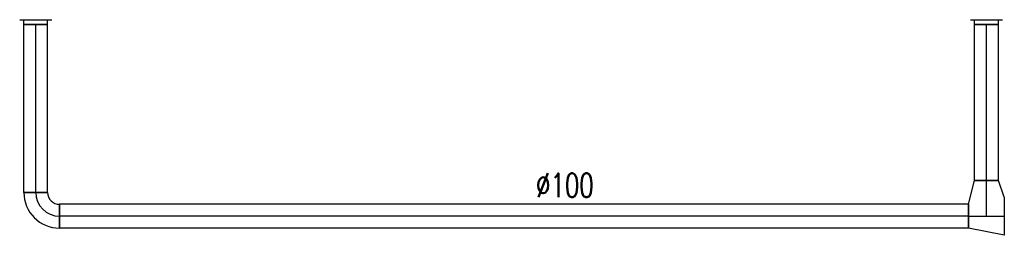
# Model space of a CAD drawing. Extents: x -7228 to 74941, y -112898 to 85621.
# Tile 163 of 256: x 21653 to 22067, y -6565 to -6474. Entities that reach past the tile are written whole.
import ezdxf

# ---------------------------------------------------------------- set-up
doc = ezdxf.new("R2010")
doc.units = 0
doc.layers.get('0').update_dxf_attribs({"color": 101, "linetype": 'CONTINUOUS'})
for name, color, linetype in [('E35', 6, 'CONTINUOUS'), ('FLUID-W11', 7, 'CONTINUOUS'), ('FLUID-W11-SYM', 7, 'CONTINUOUS'), ('m-went-opis', 86, 'CONTINUOUS')]:
    doc.layers.add(name, color=color, linetype=linetype)
doc.styles.add('tab-bud$0$ROMANS', font='romans', dxfattribs={"width": 0.7})

# ---------------------------------------------------------------- blocks, each defined once
blk = doc.blocks.new('*U5680')
at = {"color": 0, "linetype": 'ByBlock', "lineweight": -2}
for p, q in [((-75, 50), (-50, 150)), ((75, 80), (50, 150)), ((75, -80), (-75, -50))]:
    blk.add_line(p, q, dxfattribs=at)
at = {"color": 1, "linetype": 'Continuous', "lineweight": -2}
for p, q in [((-50, 150), (50, 150)), ((-75, -50), (-75, 50)), ((75, 80), (75, -80))]:
    blk.add_line(p, q, dxfattribs=at)
at = {"layer": 'FLUID-W11-SYM', "color": 2, "linetype": 'Continuous'}
for p, q in [((0, 0), (0, 150)), ((-75, 0), (75, 0))]:
    blk.add_line(p, q, dxfattribs=at)
blk = doc.blocks.new('*U5681')
at = {"color": 1, "linetype": 'Continuous', "lineweight": -2}
for p, q in [((-1912, -50), (-1912, 50)), ((1912, 50), (1912, -50))]:
    blk.add_line(p, q, dxfattribs=at)
at = {"color": 0, "linetype": 'ByBlock', "lineweight": -2}
for p, q in [((-1912, 50), (1912, 50)), ((-1912, -50), (1912, -50))]:
    blk.add_line(p, q, dxfattribs=at)
at = {"layer": 'FLUID-W11-SYM', "color": 2, "linetype": 'Continuous'}
blk.add_line((-1912, 0), (1912, 0), dxfattribs=at)
blk = doc.blocks.new('*U5682')
at = {"color": 1, "linetype": 'Continuous', "lineweight": -2}
for p, q in [((75, 75), (75, -25)), ((25, -75), (-75, -75))]:
    blk.add_line(p, q, dxfattribs=at)
at = {"color": 0, "linetype": 'ByBlock', "lineweight": -2}
for radius in [150, 50]:
    blk.add_arc((75, -75), radius, 90, 180, dxfattribs=at)
at = {"layer": 'FLUID-W11-SYM', "color": 2, "linetype": 'Continuous'}
blk.add_arc((75, -75), 100, 90, 180, dxfattribs=at)
blk = doc.blocks.new('*U5683')
at = {"color": 1, "linetype": 'Continuous', "lineweight": -2}
for p, q in [((-352, -50), (-352, 50)), ((352, 50), (352, -50))]:
    blk.add_line(p, q, dxfattribs=at)
at = {"color": 0, "linetype": 'ByBlock', "lineweight": -2}
for p, q in [((-352, 50), (352, 50)), ((-352, -50), (352, -50))]:
    blk.add_line(p, q, dxfattribs=at)
at = {"layer": 'FLUID-W11-SYM', "color": 2, "linetype": 'Continuous'}
blk.add_line((-352, 0), (352, 0), dxfattribs=at)
blk = doc.blocks.new('*U5684')
at = {"color": 0, "linetype": 'ByBlock', "lineweight": -2}
blk.add_line((-67.5, 20), (67.5, 20), dxfattribs=at)
at = {"color": 4, "linetype": 'Continuous'}
for p, q in [((-50, 0), (-50, 20)), ((50, 0), (50, 20))]:
    blk.add_line(p, q, dxfattribs=at)
at = {"color": 1, "linetype": 'Continuous', "lineweight": -2}
blk.add_line((50, 0), (-50, 0), dxfattribs=at)
blk = doc.blocks.new('*U5685')
at = {"color": 1, "linetype": 'Continuous', "lineweight": -2}
for p, q in [((-327, -50), (-327, 50)), ((327, 50), (327, -50))]:
    blk.add_line(p, q, dxfattribs=at)
at = {"color": 0, "linetype": 'ByBlock', "lineweight": -2}
for p, q in [((-327, 50), (327, 50)), ((-327, -50), (327, -50))]:
    blk.add_line(p, q, dxfattribs=at)
at = {"layer": 'FLUID-W11-SYM', "color": 2, "linetype": 'Continuous'}
blk.add_line((-327, 0), (327, 0), dxfattribs=at)
blk = doc.blocks.new('*U5686')
at = {"color": 0, "linetype": 'ByBlock', "lineweight": -2}
blk.add_line((-67.5, 20), (67.5, 20), dxfattribs=at)
at = {"color": 4, "linetype": 'Continuous'}
for p, q in [((-50, 0), (-50, 20)), ((50, 0), (50, 20))]:
    blk.add_line(p, q, dxfattribs=at)
at = {"color": 1, "linetype": 'Continuous', "lineweight": -2}
blk.add_line((50, 0), (-50, 0), dxfattribs=at)
blk = doc.blocks.new('A$C5CDC0A6C')
at = {"layer": 'FLUID-W11', "color": 1, "linetype": 'Continuous', "yscale": 0.1, "zscale": 0.1}
for name, p, xscale, rotation in [('*U5684', (2959.38, -650.01), 0.1, 359.9999999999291), ('*U5683', (2959.38, -685.21), 0.1, 89.99999999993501), ('*U5686', (3359.28, -650.01), 0.1, 359.9999999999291), ('*U5685', (3359.28, -682.71), 0.1, 89.99999999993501), ('*U5680', (3359.28, -730.41), 0.1000000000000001, 359.9999999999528), ('*U5682', (2961.88, -727.91), 0.1, 89.99999999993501), ('*U5681', (3160.58, -730.41), 0.1, 179.999999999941)]:
    blk.add_blockref(name, p, dxfattribs=dict(at, xscale=xscale, rotation=rotation))
at = {"layer": 'm-went-opis', "style": 'tab-bud$0$ROMANS', "width": 0.7}
blk.add_text('%%c100', height=10.109, dxfattribs=at).set_placement((3169.82, -722.49))

msp = doc.modelspace()

# ---------------------------------------------------------------- block references
at = {"layer": 'E35'}
msp.add_blockref('A$C5CDC0A6C', (18700.703, -5826.119), dxfattribs=at)

doc.saveas('drawing.dxf')
